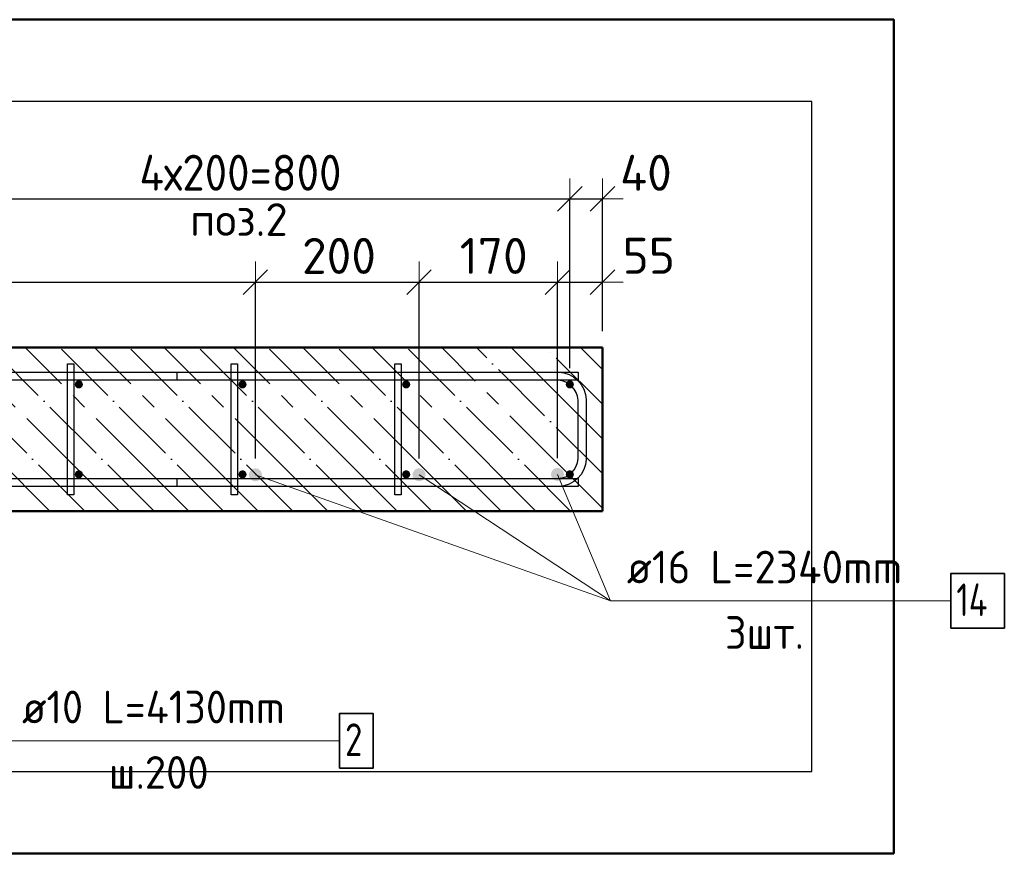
# Model space of a CAD drawing. Header units: millimetres. Extents: x -30645 to 44626, y 46540 to 77351.
# Tile 23 of 84: x -23116 to -21913, y 49881 to 50901. Entities that reach past the tile are written whole.
import ezdxf

# ---------------------------------------------------------------- set-up
doc = ezdxf.new("R2010")
doc.units = ezdxf.units.MM
doc.header["$PDMODE"] = 65
doc.linetypes.add('______11', pattern=[100, 80, -10, 0, -10])
doc.linetypes.add('______5', pattern=[220, 160, -20, 20, -20])
for name, color, linetype, lineweight in [('Standard', 7, 'Continuous', 25), ('Арм.стержн. Арматура края', 96, 'Continuous', 35), ('Арм.стержн. вертикальными 1', 22, 'Continuous', 35), ('Арм.стержн.горизонт. 1', 180, 'Continuous', 35), ('Размерная линия_ общее', 7, 'Continuous', 13)]:
    doc.layers.add(name, color=color, linetype=linetype, lineweight=lineweight)
doc.layers.add('Арм.стержн. вертикальными 2', color=7, linetype='Continuous', lineweight=35, true_color=0x006e00)
doc.layers.add('Арм.стержн.Стяжки', color=7, linetype='Continuous', lineweight=35, true_color=0x501e0f)
doc.styles.add('ISOCPEUR', font='ISOCPEUR')
doc.dimstyles.new('DIMSTYLE_3', dxfattribs={"dimtxt": 44, "dimasz": 50, "dimexe": 0, "dimexo": 0, "dimgap": 22, "dimtad": 2, "dimdec": 0, "dimrnd": 5, "dimzin": 12, "dimdsep": 46, "dimtxsty": 'ISOCPEUR', "dimblk1": 'ALL_ML_STRICH', "dimblk2": 'ALL_ML_STRICH', "dimsah": 1, "dimcen": 0, "dimclrd": 7, "dimclre": 256, "dimclrt": 7, "dimadec": 0, "dimazin": 0, "dimtfac": 1, "dimtdec": 0, "dimtix": 1, "dimtmove": 2, "dimatfit": 3, "dimfxl": 0, "dimtzin": 0, "dimlwd": 0, "dimlwe": -3, "dimarcsym": 0})
doc.dimstyles.new('DIMSTYLE_8', dxfattribs={"dimtxt": 44, "dimasz": 50, "dimexe": 0, "dimexo": 0, "dimgap": 22, "dimtad": 2, "dimdec": 0, "dimrnd": 5, "dimzin": 12, "dimdsep": 46, "dimtxsty": 'ISOCPEUR', "dimblk1": 'ALL_ML_STRICH', "dimblk2": 'ALL_ML_STRICH', "dimsah": 1, "dimcen": 0, "dimclrd": 7, "dimclre": 256, "dimclrt": 7, "dimadec": 0, "dimazin": 0, "dimtfac": 1, "dimtdec": 0, "dimtix": 1, "dimtmove": 2, "dimatfit": 3, "dimfxl": 0, "dimtvp": 1.2, "dimtzin": 0, "dimlwd": 0, "dimlwe": -3, "dimarcsym": 0})

# ---------------------------------------------------------------- blocks, each defined once
blk = doc.blocks.new('ALL_ML_STRICH')
at = {"color": 0, "linetype": 'ByBlock', "lineweight": -2}
for p, q in [((0, -0.5), (0, 0.5)), ((-0.3, -0.3), (0.3, 0.3)), ((-1, 0), (0.5, 0))]:
    blk.add_line(p, q, dxfattribs=at)
blk = doc.blocks.new('*D177')
at = {"layer": 'DEFPOINTS', "color": 7, "linetype": 'Continuous', "lineweight": 13, "transparency": 33554687}
for p in [(-23243.5, 50681.5), (-23243.5, 50454.7), (-22443.5, 50454.7)]:
    blk.add_point(p, dxfattribs=at)
at = {"layer": 'Размерная линия_ общее', "color": 253, "linetype": 'Continuous', "lineweight": -2, "true_color": 0xa0a0a0, "transparency": 33554687}
for p, q in [((-23243.5, 50474.7), (-23243.5, 50681.5)), ((-22443.5, 50474.7), (-22443.5, 50681.5))]:
    blk.add_line(p, q, dxfattribs=at)
at = {"layer": 'Размерная линия_ общее', "color": 7, "linetype": 'Continuous', "lineweight": -2, "transparency": 33554687}
blk.add_line((-23243.5, 50681.5), (-22443.5, 50681.5), dxfattribs=at)
at = {"layer": 'Размерная линия_ общее', "color": 7, "linetype": 'Continuous', "lineweight": 13, "transparency": 33554687, "xscale": 50, "yscale": 50, "zscale": 50, "rotation": 180}
blk.add_blockref('ALL_ML_STRICH', (-23243.5, 50681.5), dxfattribs=at)
at = {"layer": 'Размерная линия_ общее', "color": 7, "linetype": 'Continuous', "lineweight": 13, "transparency": 33554687, "xscale": 50, "yscale": 50, "zscale": 50}
blk.add_blockref('ALL_ML_STRICH', (-22443.5, 50681.5), dxfattribs=at)
at = {"layer": 'Размерная линия_ общее', "color": 7, "linetype": 'Continuous', "lineweight": 13, "transparency": 33554687, "insert": (-22969.5, 50735.5), "char_height": 44, "width": 2.2, "attachment_point": 1, "line_spacing_factor": 0.60241, "style": 'ISOCPEUR'}
blk.add_mtext('\\W0.91;4х200=800', dxfattribs=at)
blk = doc.blocks.new('*D178')
at = {"layer": 'DEFPOINTS', "color": 7, "linetype": 'Continuous', "lineweight": 13, "transparency": 33554687}
for p in [(-22443.5, 50681.5), (-22403.5, 50499.7), (-22443.5, 50454.7)]:
    blk.add_point(p, dxfattribs=at)
at = {"layer": 'Размерная линия_ общее', "color": 253, "linetype": 'Continuous', "lineweight": -2, "true_color": 0xa0a0a0, "transparency": 33554687}
for p, q in [((-22443.5, 50474.7), (-22443.5, 50681.5)), ((-22403.5, 50519.7), (-22403.5, 50681.5))]:
    blk.add_line(p, q, dxfattribs=at)
at = {"layer": 'Размерная линия_ общее', "color": 7, "linetype": 'Continuous', "lineweight": -2, "transparency": 33554687}
blk.add_line((-22443.5, 50681.5), (-22403.5, 50681.5), dxfattribs=at)
at = {"layer": 'Размерная линия_ общее', "color": 7, "linetype": 'Continuous', "lineweight": 13, "transparency": 33554687, "xscale": 50, "yscale": 50, "zscale": 50, "rotation": 180}
blk.add_blockref('ALL_ML_STRICH', (-22443.5, 50681.5), dxfattribs=at)
at = {"layer": 'Размерная линия_ общее', "color": 7, "linetype": 'Continuous', "lineweight": 13, "transparency": 33554687, "xscale": 50, "yscale": 50, "zscale": 50}
blk.add_blockref('ALL_ML_STRICH', (-22403.5, 50681.5), dxfattribs=at)
at = {"layer": 'Размерная линия_ общее', "color": 7, "linetype": 'Continuous', "lineweight": 13, "transparency": 33554687, "insert": (-22350.5, 50713.4), "char_height": 44, "width": 88, "attachment_point": 5, "style": 'ISOCPEUR'}
blk.add_mtext('\\A1;{40}', dxfattribs=at)
blk = doc.blocks.new('*D182')
at = {"layer": 'DEFPOINTS', "color": 7, "linetype": 'Continuous', "lineweight": 13, "transparency": 33554687}
for p in [(-23779.3, 50579.8), (-23779.3, 50344.2), (-22827.8, 50344.2)]:
    blk.add_point(p, dxfattribs=at)
at = {"layer": 'Размерная линия_ общее', "color": 253, "linetype": 'Continuous', "lineweight": -2, "true_color": 0xa0a0a0, "transparency": 33554687}
for p, q in [((-23779.3, 50364.2), (-23779.3, 50579.8)), ((-22827.8, 50364.2), (-22827.8, 50579.8))]:
    blk.add_line(p, q, dxfattribs=at)
at = {"layer": 'Размерная линия_ общее', "color": 7, "linetype": 'Continuous', "lineweight": -2, "transparency": 33554687}
blk.add_line((-23779.3, 50579.8), (-22827.8, 50579.8), dxfattribs=at)
at = {"layer": 'Размерная линия_ общее', "color": 7, "linetype": 'Continuous', "lineweight": 13, "transparency": 33554687, "xscale": 50, "yscale": 50, "zscale": 50, "rotation": 180}
blk.add_blockref('ALL_ML_STRICH', (-23779.3, 50579.8), dxfattribs=at)
at = {"layer": 'Размерная линия_ общее', "color": 7, "linetype": 'Continuous', "lineweight": 13, "transparency": 33554687, "xscale": 50, "yscale": 50, "zscale": 50}
blk.add_blockref('ALL_ML_STRICH', (-22827.8, 50579.8), dxfattribs=at)
at = {"layer": 'Размерная линия_ общее', "color": 7, "linetype": 'Continuous', "lineweight": 13, "transparency": 33554687, "insert": (-23301.3, 50611.8), "char_height": 44, "width": 132, "attachment_point": 5, "style": 'ISOCPEUR'}
blk.add_mtext('\\A1;{950}', dxfattribs=at)
blk = doc.blocks.new('*D183')
at = {"layer": 'DEFPOINTS', "color": 7, "linetype": 'Continuous', "lineweight": 13, "transparency": 33554687}
for p in [(-22827.8, 50579.8), (-22827.8, 50344.2), (-22627.8, 50344.2)]:
    blk.add_point(p, dxfattribs=at)
at = {"layer": 'Размерная линия_ общее', "color": 253, "linetype": 'Continuous', "lineweight": -2, "true_color": 0xa0a0a0, "transparency": 33554687}
for p, q in [((-22827.8, 50364.2), (-22827.8, 50579.8)), ((-22627.8, 50364.2), (-22627.8, 50579.8))]:
    blk.add_line(p, q, dxfattribs=at)
at = {"layer": 'Размерная линия_ общее', "color": 7, "linetype": 'Continuous', "lineweight": -2, "transparency": 33554687}
blk.add_line((-22827.8, 50579.8), (-22627.8, 50579.8), dxfattribs=at)
at = {"layer": 'Размерная линия_ общее', "color": 7, "linetype": 'Continuous', "lineweight": 13, "transparency": 33554687, "xscale": 50, "yscale": 50, "zscale": 50, "rotation": 180}
blk.add_blockref('ALL_ML_STRICH', (-22827.8, 50579.8), dxfattribs=at)
at = {"layer": 'Размерная линия_ общее', "color": 7, "linetype": 'Continuous', "lineweight": 13, "transparency": 33554687, "xscale": 50, "yscale": 50, "zscale": 50}
blk.add_blockref('ALL_ML_STRICH', (-22627.8, 50579.8), dxfattribs=at)
at = {"layer": 'Размерная линия_ общее', "color": 7, "linetype": 'Continuous', "lineweight": 13, "transparency": 33554687, "insert": (-22725.6, 50611.8), "char_height": 44, "width": 132, "attachment_point": 5, "style": 'ISOCPEUR'}
blk.add_mtext('\\A1;{200}', dxfattribs=at)
blk = doc.blocks.new('*D184')
at = {"layer": 'DEFPOINTS', "color": 7, "linetype": 'Continuous', "lineweight": 13, "transparency": 33554687}
for p in [(-22627.8, 50579.8), (-22458.5, 50344.7), (-22627.8, 50344.2)]:
    blk.add_point(p, dxfattribs=at)
at = {"layer": 'Размерная линия_ общее', "color": 253, "linetype": 'Continuous', "lineweight": -2, "true_color": 0xa0a0a0, "transparency": 33554687}
for p, q in [((-22627.8, 50364.2), (-22627.8, 50579.8)), ((-22458.5, 50364.7), (-22458.5, 50579.8))]:
    blk.add_line(p, q, dxfattribs=at)
at = {"layer": 'Размерная линия_ общее', "color": 7, "linetype": 'Continuous', "lineweight": -2, "transparency": 33554687}
blk.add_line((-22627.8, 50579.8), (-22458.5, 50579.8), dxfattribs=at)
at = {"layer": 'Размерная линия_ общее', "color": 7, "linetype": 'Continuous', "lineweight": 13, "transparency": 33554687, "xscale": 50, "yscale": 50, "zscale": 50, "rotation": 180}
blk.add_blockref('ALL_ML_STRICH', (-22627.8, 50579.8), dxfattribs=at)
at = {"layer": 'Размерная линия_ общее', "color": 7, "linetype": 'Continuous', "lineweight": 13, "transparency": 33554687, "xscale": 50, "yscale": 50, "zscale": 50}
blk.add_blockref('ALL_ML_STRICH', (-22458.5, 50579.8), dxfattribs=at)
at = {"layer": 'Размерная линия_ общее', "color": 7, "linetype": 'Continuous', "lineweight": 13, "transparency": 33554687, "insert": (-22536.5, 50611.8), "char_height": 44, "width": 132, "attachment_point": 5, "style": 'ISOCPEUR'}
blk.add_mtext('\\A1;{170}', dxfattribs=at)
blk = doc.blocks.new('*D185')
at = {"layer": 'DEFPOINTS', "color": 7, "linetype": 'Continuous', "lineweight": 13, "transparency": 33554687}
for p in [(-22458.5, 50579.8), (-22403.5, 50499.7), (-22458.5, 50344.7)]:
    blk.add_point(p, dxfattribs=at)
at = {"layer": 'Размерная линия_ общее', "color": 253, "linetype": 'Continuous', "lineweight": -2, "true_color": 0xa0a0a0, "transparency": 33554687}
for p, q in [((-22458.5, 50364.7), (-22458.5, 50579.8)), ((-22403.5, 50519.7), (-22403.5, 50579.8))]:
    blk.add_line(p, q, dxfattribs=at)
at = {"layer": 'Размерная линия_ общее', "color": 7, "linetype": 'Continuous', "lineweight": -2, "transparency": 33554687}
blk.add_line((-22458.5, 50579.8), (-22403.5, 50579.8), dxfattribs=at)
at = {"layer": 'Размерная линия_ общее', "color": 7, "linetype": 'Continuous', "lineweight": 13, "transparency": 33554687, "xscale": 50, "yscale": 50, "zscale": 50, "rotation": 180}
blk.add_blockref('ALL_ML_STRICH', (-22458.5, 50579.8), dxfattribs=at)
at = {"layer": 'Размерная линия_ общее', "color": 7, "linetype": 'Continuous', "lineweight": 13, "transparency": 33554687, "xscale": 50, "yscale": 50, "zscale": 50}
blk.add_blockref('ALL_ML_STRICH', (-22403.5, 50579.8), dxfattribs=at)
at = {"layer": 'Размерная линия_ общее', "color": 7, "linetype": 'Continuous', "lineweight": 13, "transparency": 33554687, "insert": (-22347, 50611.9), "char_height": 44, "width": 88, "attachment_point": 5, "style": 'ISOCPEUR'}
blk.add_mtext('\\A1;{55}', dxfattribs=at)

msp = doc.modelspace()

# ---------------------------------------------------------------- hatches: boundary and pattern name
at = {"layer": 'Арм.стержн. вертикальными 1', "linetype": 'Continuous', "lineweight": 50, "transparency": 33554687}
for points in [[(-23043.5, 50449.7), (-23041.6, 50450.1), (-23040, 50451.2), (-23038.9, 50452.8), (-23038.5, 50454.7), (-23038.9, 50456.6), (-23040, 50458.2), (-23041.6, 50459.3), (-23043.5, 50459.7), (-23045.4, 50459.3), (-23047, 50458.2), (-23048.1, 50456.6), (-23048.5, 50454.7), (-23048.1, 50452.8), (-23047, 50451.2), (-23045.4, 50450.1)], [(-22843.5, 50449.7), (-22841.6, 50450.1), (-22840, 50451.2), (-22838.9, 50452.8), (-22838.5, 50454.7), (-22838.9, 50456.6), (-22840, 50458.2), (-22841.6, 50459.3), (-22843.5, 50459.7), (-22845.4, 50459.3), (-22847, 50458.2), (-22848.1, 50456.6), (-22848.5, 50454.7), (-22848.1, 50452.8), (-22847, 50451.2), (-22845.4, 50450.1)], [(-22643.5, 50449.7), (-22641.6, 50450.1), (-22640, 50451.2), (-22638.9, 50452.8), (-22638.5, 50454.7), (-22638.9, 50456.6), (-22640, 50458.2), (-22641.6, 50459.3), (-22643.5, 50459.7), (-22645.4, 50459.3), (-22647, 50458.2), (-22648.1, 50456.6), (-22648.5, 50454.7), (-22648.1, 50452.8), (-22647, 50451.2), (-22645.4, 50450.1)], [(-22443.5, 50449.7), (-22441.6, 50450.1), (-22440, 50451.2), (-22438.9, 50452.8), (-22438.5, 50454.7), (-22438.9, 50456.6), (-22440, 50458.2), (-22441.6, 50459.3), (-22443.5, 50459.7), (-22445.4, 50459.3), (-22447, 50458.2), (-22448.1, 50456.6), (-22448.5, 50454.7), (-22448.1, 50452.8), (-22447, 50451.2), (-22445.4, 50450.1)], [(-23043.5, 50339.7), (-23041.6, 50340.1), (-23040, 50341.1), (-23038.9, 50342.8), (-23038.5, 50344.7), (-23038.9, 50346.6), (-23040, 50348.2), (-23041.6, 50349.3), (-23043.5, 50349.7), (-23045.4, 50349.3), (-23047, 50348.2), (-23048.1, 50346.6), (-23048.5, 50344.7), (-23048.1, 50342.8), (-23047, 50341.1), (-23045.4, 50340.1)], [(-22843.5, 50339.7), (-22841.6, 50340.1), (-22840, 50341.1), (-22838.9, 50342.8), (-22838.5, 50344.7), (-22838.9, 50346.6), (-22840, 50348.2), (-22841.6, 50349.3), (-22843.5, 50349.7), (-22845.4, 50349.3), (-22847, 50348.2), (-22848.1, 50346.6), (-22848.5, 50344.7), (-22848.1, 50342.8), (-22847, 50341.1), (-22845.4, 50340.1)], [(-22643.5, 50339.7), (-22641.6, 50340.1), (-22640, 50341.1), (-22638.9, 50342.8), (-22638.5, 50344.7), (-22638.9, 50346.6), (-22640, 50348.2), (-22641.6, 50349.3), (-22643.5, 50349.7), (-22645.4, 50349.3), (-22647, 50348.2), (-22648.1, 50346.6), (-22648.5, 50344.7), (-22648.1, 50342.8), (-22647, 50341.1), (-22645.4, 50340.1)], [(-22443.5, 50339.7), (-22441.6, 50340.1), (-22440, 50341.1), (-22438.9, 50342.8), (-22438.5, 50344.7), (-22438.9, 50346.6), (-22440, 50348.2), (-22441.6, 50349.3), (-22443.5, 50349.7), (-22445.4, 50349.3), (-22447, 50348.2), (-22448.1, 50346.6), (-22448.5, 50344.7), (-22448.1, 50342.8), (-22447, 50341.1), (-22445.4, 50340.1)]]:
    msp.add_hatch(color=4, dxfattribs=at).paths.add_polyline_path(points)
at = {"layer": 'Арм.стержн. вертикальными 2', "linetype": 'Continuous', "lineweight": 50, "transparency": 33554687}
for points in [[(-22827.8, 50336.2), (-22824.7, 50336.8), (-22822.1, 50338.5), (-22820.4, 50341.1), (-22819.8, 50344.2), (-22820.4, 50347.2), (-22822.1, 50349.8), (-22824.7, 50351.6), (-22827.8, 50352.2), (-22830.8, 50351.6), (-22833.4, 50349.8), (-22835.2, 50347.2), (-22835.8, 50344.2), (-22835.2, 50341.1), (-22833.4, 50338.5), (-22830.8, 50336.8)], [(-22627.8, 50336.2), (-22624.7, 50336.8), (-22622.1, 50338.5), (-22620.4, 50341.1), (-22619.8, 50344.2), (-22620.4, 50347.2), (-22622.1, 50349.8), (-22624.7, 50351.6), (-22627.8, 50352.2), (-22630.8, 50351.6), (-22633.4, 50349.8), (-22635.2, 50347.2), (-22635.8, 50344.2), (-22635.2, 50341.1), (-22633.4, 50338.5), (-22630.8, 50336.8)], [(-22458.5, 50336.7), (-22455.5, 50337.3), (-22452.9, 50339), (-22451.1, 50341.6), (-22450.5, 50344.7), (-22451.1, 50347.7), (-22452.9, 50350.3), (-22455.5, 50352.1), (-22458.5, 50352.7), (-22461.6, 50352.1), (-22464.2, 50350.3), (-22465.9, 50347.7), (-22466.5, 50344.7), (-22465.9, 50341.6), (-22464.2, 50339), (-22461.6, 50337.3)]]:
    msp.add_hatch(color=7, dxfattribs=at).paths.add_polyline_path(points)

# ---------------------------------------------------------------- linework, layer by layer
at = {"color": 52, "linetype": 'Continuous', "lineweight": -3, "transparency": 33554687}
for p, q in [((-22147.6, 50800.6), (-24503.4, 50800.6)), ((-22147.6, 50800.6), (-24503.4, 50800.6)), ((-22147.6, 49981.4), (-22147.6, 50800.6)), ((-22147.6, 49981.4), (-22147.6, 50800.6)), ((-24503.4, 49981.4), (-22147.6, 49981.4)), ((-24503.4, 49981.4), (-22147.6, 49981.4))]:
    msp.add_line(p, q, dxfattribs=at)
at = {"layer": 'Standard', "color": 7, "linetype": 'Continuous', "lineweight": 50, "transparency": 33554687}
for p, q in [((-22403.5, 50499.7), (-24203.5, 50499.7)), ((-22403.5, 50299.7), (-22403.5, 50499.7)), ((-24203.5, 50299.7), (-22403.5, 50299.7))]:
    msp.add_line(p, q, dxfattribs=at)
at = {"layer": 'Standard', "color": 253, "linetype": '______5', "lineweight": -3, "true_color": 0xababab, "transparency": 33554687}
for p, q in [((-23078.9, 50299.7), (-23278.9, 50499.7)), ((-22994, 50299.7), (-23194, 50499.7)), ((-22909.2, 50299.7), (-23109.2, 50499.7)), ((-22824.3, 50299.7), (-23024.3, 50499.7)), ((-22739.4, 50299.7), (-22939.4, 50499.7)), ((-22654.6, 50299.7), (-22854.6, 50499.7)), ((-22569.7, 50299.7), (-22769.7, 50499.7)), ((-22484.9, 50299.7), (-22684.9, 50499.7)), ((-22403.5, 50303.2), (-22600, 50499.7)), ((-22403.5, 50388), (-22515.2, 50499.7)), ((-22403.5, 50472.9), (-22430.3, 50499.7))]:
    msp.add_line(p, q, dxfattribs=at)
at = {"layer": 'Standard', "color": 253, "linetype": '______11', "lineweight": -3, "true_color": 0xababab, "transparency": 33554687}
for p, q in [((-23036.4, 50299.7), (-23236.4, 50499.7)), ((-22951.6, 50299.7), (-23151.6, 50499.7)), ((-22866.7, 50299.7), (-23066.7, 50499.7)), ((-22781.9, 50299.7), (-22981.9, 50499.7)), ((-22697, 50299.7), (-22897, 50499.7)), ((-22612.2, 50299.7), (-22812.2, 50499.7)), ((-22527.3, 50299.7), (-22727.3, 50499.7)), ((-22442.5, 50299.7), (-22642.5, 50499.7)), ((-22403.5, 50345.6), (-22557.6, 50499.7)), ((-22403.5, 50430.4), (-22472.8, 50499.7))]:
    msp.add_line(p, q, dxfattribs=at)
at = {"layer": 'Standard', "color": 7, "linetype": 'Continuous', "lineweight": 50, "transparency": 33554687}
msp.add_lwpolyline([(-24603.4, 50900.6), (-24603.4, 49881.4), (-22047.6, 49881.4), (-22047.6, 50900.6), (-24603.4, 50900.6)], dxfattribs=at)
at = {"layer": 'Арм.стержн. Арматура края', "color": 4, "linetype": 'Continuous', "lineweight": 25, "transparency": 33554687}
msp.add_lwpolyline([(-22923.5, 50339.7), (-22457.6, 50339.7), (-22453, 50340.3), (-22448.5, 50341.8), (-22444.3, 50344.2), (-22440.9, 50347), (-22438, 50350.4), (-22435.7, 50354.6), (-22434.1, 50359.2), (-22433.5, 50363.7), (-22433.5, 50435.6), (-22434.1, 50440.2), (-22435.7, 50444.7), (-22438, 50448.9), (-22440.9, 50452.3), (-22444.3, 50455.2), (-22448.5, 50457.5), (-22453, 50459.1), (-22457.6, 50459.7), (-22923.5, 50459.7), (-22923.5, 50469.7), (-22456.9, 50469.7), (-22450.8, 50468.8), (-22444.4, 50466.7), (-22438.6, 50463.5), (-22433.8, 50459.4), (-22429.7, 50454.6), (-22426.5, 50448.8), (-22424.4, 50442.4), (-22423.5, 50436.3), (-22423.5, 50363), (-22424.4, 50356.9), (-22426.5, 50350.6), (-22429.7, 50344.7), (-22433.8, 50339.9), (-22438.6, 50335.9), (-22444.4, 50332.6), (-22450.8, 50330.5), (-22456.9, 50329.7), (-22923.5, 50329.7), (-22923.5, 50339.7)], dxfattribs=at)
msp.add_lwpolyline([(-22923.5, 50339.7), (-22457.6, 50339.7), (-22453, 50340.3), (-22448.5, 50341.8), (-22444.3, 50344.2), (-22440.9, 50347), (-22438, 50350.4), (-22435.7, 50354.6), (-22434.1, 50359.2), (-22433.5, 50363.7), (-22433.5, 50435.6), (-22434.1, 50440.2), (-22435.7, 50444.7), (-22438, 50448.9), (-22440.9, 50452.3), (-22444.3, 50455.2), (-22448.5, 50457.5), (-22453, 50459.1), (-22457.6, 50459.7), (-22923.5, 50459.7), (-22923.5, 50469.7), (-22456.9, 50469.7), (-22450.8, 50468.8), (-22444.4, 50466.7), (-22438.6, 50463.5), (-22433.8, 50459.4), (-22429.7, 50454.6), (-22426.5, 50448.8), (-22424.4, 50442.4), (-22423.5, 50436.3), (-22423.5, 50363), (-22424.4, 50356.9), (-22426.5, 50350.6), (-22429.7, 50344.7), (-22433.8, 50339.9), (-22438.6, 50335.9), (-22444.4, 50332.6), (-22450.8, 50330.5), (-22456.9, 50329.7), (-22923.5, 50329.7), (-22923.5, 50339.7)], dxfattribs=at)
msp.add_lwpolyline([(-22923.5, 50339.7), (-22457.6, 50339.7), (-22453, 50340.3), (-22448.5, 50341.8), (-22444.3, 50344.2), (-22440.9, 50347), (-22438, 50350.4), (-22435.7, 50354.6), (-22434.1, 50359.2), (-22433.5, 50363.7), (-22433.5, 50435.6), (-22434.1, 50440.2), (-22435.7, 50444.7), (-22438, 50448.9), (-22440.9, 50452.3), (-22444.3, 50455.2), (-22448.5, 50457.5), (-22453, 50459.1), (-22457.6, 50459.7), (-22923.5, 50459.7), (-22923.5, 50469.7), (-22456.9, 50469.7), (-22450.8, 50468.8), (-22444.4, 50466.7), (-22438.6, 50463.5), (-22433.8, 50459.4), (-22429.7, 50454.6), (-22426.5, 50448.8), (-22424.4, 50442.4), (-22423.5, 50436.3), (-22423.5, 50363), (-22424.4, 50356.9), (-22426.5, 50350.6), (-22429.7, 50344.7), (-22433.8, 50339.9), (-22438.6, 50335.9), (-22444.4, 50332.6), (-22450.8, 50330.5), (-22456.9, 50329.7), (-22923.5, 50329.7), (-22923.5, 50339.7)], dxfattribs=at)
msp.add_lwpolyline([(-22923.5, 50339.7), (-22457.6, 50339.7), (-22453, 50340.3), (-22448.5, 50341.8), (-22444.3, 50344.2), (-22440.9, 50347), (-22438, 50350.4), (-22435.7, 50354.6), (-22434.1, 50359.2), (-22433.5, 50363.7), (-22433.5, 50435.6), (-22434.1, 50440.2), (-22435.7, 50444.7), (-22438, 50448.9), (-22440.9, 50452.3), (-22444.3, 50455.2), (-22448.5, 50457.5), (-22453, 50459.1), (-22457.6, 50459.7), (-22923.5, 50459.7), (-22923.5, 50469.7), (-22456.9, 50469.7), (-22450.8, 50468.8), (-22444.4, 50466.7), (-22438.6, 50463.5), (-22433.8, 50459.4), (-22429.7, 50454.6), (-22426.5, 50448.8), (-22424.4, 50442.4), (-22423.5, 50436.3), (-22423.5, 50363), (-22424.4, 50356.9), (-22426.5, 50350.6), (-22429.7, 50344.7), (-22433.8, 50339.9), (-22438.6, 50335.9), (-22444.4, 50332.6), (-22450.8, 50330.5), (-22456.9, 50329.7), (-22923.5, 50329.7), (-22923.5, 50339.7)], dxfattribs=at)
msp.add_lwpolyline([(-22923.5, 50339.7), (-22457.6, 50339.7), (-22453, 50340.3), (-22448.5, 50341.8), (-22444.3, 50344.2), (-22440.9, 50347), (-22438, 50350.4), (-22435.7, 50354.6), (-22434.1, 50359.2), (-22433.5, 50363.7), (-22433.5, 50435.6), (-22434.1, 50440.2), (-22435.7, 50444.7), (-22438, 50448.9), (-22440.9, 50452.3), (-22444.3, 50455.2), (-22448.5, 50457.5), (-22453, 50459.1), (-22457.6, 50459.7), (-22923.5, 50459.7), (-22923.5, 50469.7), (-22456.9, 50469.7), (-22450.8, 50468.8), (-22444.4, 50466.7), (-22438.6, 50463.5), (-22433.8, 50459.4), (-22429.7, 50454.6), (-22426.5, 50448.8), (-22424.4, 50442.4), (-22423.5, 50436.3), (-22423.5, 50363), (-22424.4, 50356.9), (-22426.5, 50350.6), (-22429.7, 50344.7), (-22433.8, 50339.9), (-22438.6, 50335.9), (-22444.4, 50332.6), (-22450.8, 50330.5), (-22456.9, 50329.7), (-22923.5, 50329.7), (-22923.5, 50339.7)], dxfattribs=at)
at = {"layer": 'Арм.стержн. вертикальными 1', "color": 7, "linetype": 'Continuous', "lineweight": 13, "transparency": 33554687}
msp.add_line((-23133, 50019), (-22725, 50019), dxfattribs=at)
at = {"layer": 'Арм.стержн. вертикальными 1', "color": 7, "linetype": 'Continuous', "lineweight": 35, "transparency": 33554687}
msp.add_lwpolyline([(-22725, 49985.7), (-22683.7, 49985.7), (-22683.7, 50052.3), (-22725, 50052.3), (-22725, 49985.7)], dxfattribs=at)
at = {"layer": 'Арм.стержн. вертикальными 2', "color": 7, "linetype": 'Continuous', "lineweight": 13, "transparency": 33554687}
for q in [(-22458.5, 50344.7), (-22827.8, 50344.2), (-22627.8, 50344.2), (-21977.9, 50190.1)]:
    msp.add_line((-22393.9, 50190.1), q, dxfattribs=at)
at = {"layer": 'Арм.стержн. вертикальными 2', "color": 7, "linetype": 'Continuous', "lineweight": 35, "transparency": 33554687}
msp.add_lwpolyline([(-21977.9, 50156.8), (-21912.5, 50156.8), (-21912.5, 50223.4), (-21977.9, 50223.4), (-21977.9, 50156.8)], dxfattribs=at)
at = {"layer": 'Арм.стержн.горизонт. 1', "color": 4, "linetype": 'Continuous', "lineweight": 25, "transparency": 33554687}
for points in [[(-24173.5, 50469.7), (-22433.5, 50469.7), (-22433.5, 50459.7), (-24173.5, 50459.7), (-24173.5, 50469.7)], [(-24173.5, 50469.7), (-22433.5, 50469.7), (-22433.5, 50459.7), (-24173.5, 50459.7), (-24173.5, 50469.7)], [(-24173.5, 50469.7), (-22433.5, 50469.7), (-22433.5, 50459.7), (-24173.5, 50459.7), (-24173.5, 50469.7)], [(-24173.5, 50469.7), (-22433.5, 50469.7), (-22433.5, 50459.7), (-24173.5, 50459.7), (-24173.5, 50469.7)], [(-24173.5, 50469.7), (-22433.5, 50469.7), (-22433.5, 50459.7), (-24173.5, 50459.7), (-24173.5, 50469.7)], [(-24173.5, 50339.7), (-22433.5, 50339.7), (-22433.5, 50329.7), (-24173.5, 50329.7), (-24173.5, 50339.7)], [(-24173.5, 50339.7), (-22433.5, 50339.7), (-22433.5, 50329.7), (-24173.5, 50329.7), (-24173.5, 50339.7)], [(-24173.5, 50339.7), (-22433.5, 50339.7), (-22433.5, 50329.7), (-24173.5, 50329.7), (-24173.5, 50339.7)], [(-24173.5, 50339.7), (-22433.5, 50339.7), (-22433.5, 50329.7), (-24173.5, 50329.7), (-24173.5, 50339.7)], [(-24173.5, 50339.7), (-22433.5, 50339.7), (-22433.5, 50329.7), (-24173.5, 50329.7), (-24173.5, 50339.7)]]:
    msp.add_lwpolyline(points, dxfattribs=at)
at = {"layer": 'Арм.стержн.Стяжки', "color": 40, "linetype": 'Continuous', "lineweight": 25, "transparency": 33554687}
for points in [[(-23057.5, 50319.7), (-23057.5, 50479.7), (-23049.5, 50479.7), (-23049.5, 50319.7), (-23057.5, 50319.7)], [(-23057.5, 50319.7), (-23057.5, 50479.7), (-23049.5, 50479.7), (-23049.5, 50319.7), (-23057.5, 50319.7)], [(-23057.5, 50319.7), (-23057.5, 50479.7), (-23049.5, 50479.7), (-23049.5, 50319.7), (-23057.5, 50319.7)], [(-22857.5, 50319.7), (-22857.5, 50479.7), (-22849.5, 50479.7), (-22849.5, 50319.7), (-22857.5, 50319.7)], [(-22857.5, 50319.7), (-22857.5, 50479.7), (-22849.5, 50479.7), (-22849.5, 50319.7), (-22857.5, 50319.7)], [(-22657.5, 50319.7), (-22657.5, 50479.7), (-22649.5, 50479.7), (-22649.5, 50319.7), (-22657.5, 50319.7)], [(-22657.5, 50319.7), (-22657.5, 50479.7), (-22649.5, 50479.7), (-22649.5, 50319.7), (-22657.5, 50319.7)], [(-22657.5, 50319.7), (-22657.5, 50479.7), (-22649.5, 50479.7), (-22649.5, 50319.7), (-22657.5, 50319.7)]]:
    msp.add_lwpolyline(points, dxfattribs=at)

# ---------------------------------------------------------------- texts
at = {"layer": 'Standard', "color": 7, "linetype": 'Continuous', "lineweight": 13, "transparency": 33554687, "insert": (-22907.7, 50636.2), "char_height": 40, "width": 140.769, "attachment_point": 7, "style": 'ISOCPEUR'}
msp.add_mtext('\\A1;{\\fISOCPEUR|i0|b0;\\H40.000000;\\W1.000000;\\C7;поз.2}\\P', dxfattribs=at)
at = {"layer": 'Арм.стержн. вертикальными 1', "color": 7, "linetype": 'Continuous', "lineweight": 25, "transparency": 33554687, "char_height": 40, "attachment_point": 7, "style": 'ISOCPEUR'}
for s, insert, width in [('\\W0.94;ø10 L=4130mm ', (-23113, 50040.3), 386.635), ('\\W0.78;2', (-22718.3, 50000.3), 43.521), ('\\W0.95;ш.200 ', (-23007, 49960.3), 174.933)]:
    msp.add_mtext(s, dxfattribs=dict(at, insert=insert, width=width))
at = {"layer": 'Арм.стержн. вертикальными 2', "color": 7, "linetype": 'Continuous', "lineweight": 25, "transparency": 33554687, "char_height": 40, "attachment_point": 7, "style": 'ISOCPEUR'}
for s, insert, width in [('\\W0.96;ø16 L=2340mm ', (-22373.9, 50211.4), 395.02), ('\\W0.76;14', (-21971.2, 50171.4), 67.275), ('\\W0.94;3шт. ', (-22253.9, 50131.4), 154.838)]:
    msp.add_mtext(s, dxfattribs=dict(at, insert=insert, width=width))

# ---------------------------------------------------------------- dimensions: what is measured, and where the dimension line sits
at = {"layer": 'Размерная линия_ общее', "color": 7, "linetype": 'Continuous', "lineweight": 13, "transparency": 33554687}
for base, p1, p2, dimstyle, picture, middle in [((-22403.5, 50681.5), (-22443.5, 50474.7), (-22403.5, 50519.7), 'DIMSTYLE_8', '*D178', (-22350.5, 50713.4)), ((-22827.7664, 50579.8123), (-23779.2624, 50364.172), (-22827.7664, 50364.172), 'DIMSTYLE_3', '*D182', (-23301.3144, 50611.8123)), ((-22627.8, 50579.8), (-22827.8, 50364.2), (-22627.8, 50364.2), 'DIMSTYLE_3', '*D183', (-22725.6, 50611.8)), ((-22458.5, 50579.8), (-22627.8, 50364.2), (-22458.5, 50364.7), 'DIMSTYLE_3', '*D184', (-22536.5, 50611.8)), ((-22403.5, 50579.8), (-22458.5, 50364.7), (-22403.5, 50519.7), 'DIMSTYLE_8', '*D185', (-22347, 50611.9))]:
    dim = msp.add_linear_dim(base=base, p1=p1, p2=p2, dimstyle=dimstyle, override={"dimpost": '<>', "dimclrd": 7, "dimclre": 253, "dimclrt": 7, "dimlwd": 0, "dimlwe": 65533}, dxfattribs=at)
    dim.commit()
    dim.dimension.update_dxf_attribs({"geometry": picture, "text_midpoint": middle, "dimtype": 160})
dim = msp.add_linear_dim(base=(-22443.5, 50681.5), p1=(-23243.5, 50474.7), p2=(-22443.5, 50474.7), text='\\W0.91;4х200=800', dimstyle='DIMSTYLE_3', override={"dimpost": '<>', "dimclrd": 7, "dimclre": 253, "dimclrt": 7, "dimlwd": 0, "dimlwe": 65533}, dxfattribs=at)
dim.commit()
dim.dimension.update_dxf_attribs({"geometry": '*D177', "text_midpoint": (-22843.5, 50703.5), "dimtype": 160})

doc.saveas('drawing.dxf')
